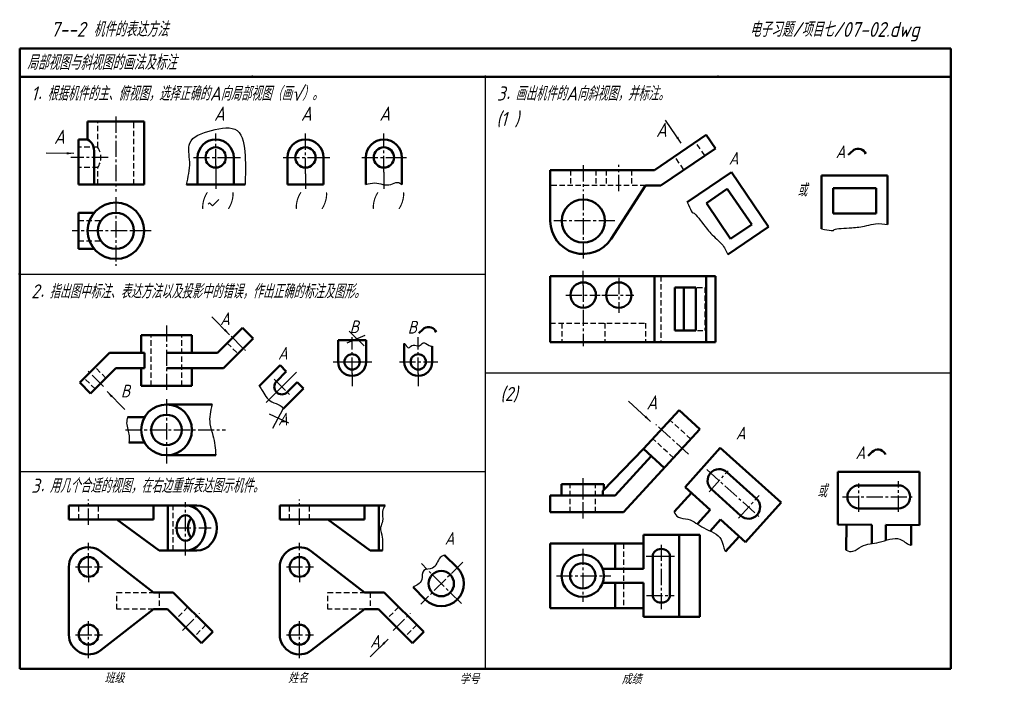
# Model space of a CAD drawing. Header units: millimetres. Extents: x 79 to 428, y 66 to 302.
import ezdxf

# ---------------------------------------------------------------- set-up
doc = ezdxf.new("R2010")
doc.units = ezdxf.units.MM
doc.header["$LTSCALE"] = 0.6
doc.linetypes.add('CENTER2', pattern=[28.575, 19.05, -3.175, 3.175, -3.175])
doc.linetypes.add('DASHED2', pattern=[9.525, 6.35, -3.175])
doc.layers.add('尺寸层', color=221, linetype='Continuous')
doc.layers.add('细实线层', color=7, linetype='Continuous')
for name, color, linetype, lineweight in [('文字层', 227, 'Continuous', 20), ('点画线层', 3, 'CENTER2', 25), ('答案层', 1, 'Continuous', 25), ('粗实线层', 7, 'Continuous', 50), ('虚线层', 2, 'DASHED2', 25)]:
    doc.layers.add(name, color=color, linetype=linetype, lineweight=lineweight)
doc.styles.add('工程字体（斜）', font='gbeitc.shx', dxfattribs={"bigfont": 'gbcbig.shx'})
doc.styles.add('工程斜体', font='gbeitc.shx', dxfattribs={"bigfont": 'gbcbig.shx'})
doc.dimstyles.new('gb35', dxfattribs={"dimtxt": 2.5, "dimasz": 2.5, "dimexe": 2, "dimexo": 0, "dimgap": 1, "dimtad": 1, "dimdsep": 46, "dimtxsty": '工程字体（斜）', "dimcen": 0, "dimadec": 0, "dimazin": 0, "dimtfac": 1, "dimtmove": 0, "dimatfit": 3, "dimfxl": 0, "dimarcsym": 0})

msp = doc.modelspace()

# ---------------------------------------------------------------- linework, layer by layer
at = {"layer": '点画线层', "color": 7, "ltscale": 0.5}
for p, q in [((112.97, 267.88), (112.97, 241.38)), ((148.37, 250.58), (148.37, 261.85)), ((180.18, 247.58), (180.18, 261.85)), ((207.98, 248.22), (207.98, 261.85)), ((110.22, 253.4), (97.01, 253.4)), ((140.5, 253.4), (152.69, 253.4)), ((172.32, 253.4), (182.83, 253.4)), ((200.12, 253.4), (212.65, 253.4)), ((278.66, 250.64), (278.66, 241.5)), ((291.26, 241.47), (291.26, 250.73)), ((112.97, 239.36), (112.97, 214.95)), ((278.66, 240.4), (278.66, 216.72)), ((289.83, 230.88), (268.18, 230.88)), ((125.52, 227.4), (97.55, 227.4)), ((291.26, 210.67), (291.26, 198.33)), ((278.66, 207.97), (278.66, 186.46)), ((272.45, 204.6), (284.6, 204.6)), ((285.22, 204.6), (296.58, 204.6)), ((130.96, 193.82), (130.96, 170.8)), ((153.88, 189.98), (158.91, 184.94)), ((196.72, 176.77), (196.72, 189.73)), ((108.61, 172.21), (103.01, 177.8)), ((169.13, 174.77), (174.48, 169.41)), ((130.96, 167.73), (130.96, 144.85)), ((315.9, 148.21), (304.38, 158.75)), ((116.41, 156.79), (151.9, 156.79)), ((278.46, 139.71), (278.46, 125.35)), ((103.34, 123.2), (103.34, 132.14)), ((137.7, 112.28), (137.7, 131.13)), ((133.87, 122.02), (146.81, 122.02)), ((103.34, 105.53), (103.34, 116.81)), ((306.27, 116.08), (306.27, 92.92)), ((278.46, 114.68), (278.46, 95.84)), ((98.74, 108.2), (108.3, 108.2)), ((269.14, 105.08), (288.4, 105.08)), ((301.05, 98.08), (310.81, 98.08)), ((136.56, 85.7), (142.66, 91.8)), ((98.74, 84.2), (108.3, 84.2)), ((103.34, 75.86), (103.34, 86.53))]:
    msp.add_line(p, q, dxfattribs=at)
at = {"layer": '点画线层', "color": 7}
for p, q in [((152.69, 253.4), (157.19, 253.4)), ((182.83, 253.4), (188.84, 253.4)), ((212.65, 253.4), (215.98, 253.4)), ((148.37, 250.58), (148.37, 242.22)), ((207.98, 248.22), (207.98, 242.33)), ((180.18, 247.58), (180.18, 242.22)), ((278.66, 207.97), (278.66, 213.17)), ((196.72, 176.77), (196.72, 172.35))]:
    msp.add_line(p, q, dxfattribs=at)
at = {"layer": '点画线层', "color": 1, "ltscale": 0.5}
for p, q in [((220.18, 176.77), (220.18, 189.73)), ((213.5, 180.91), (227.12, 180.91)), ((322.45, 142.71), (341.06, 125.96)), ((323.25, 134.83), (329.99, 142.31)), ((376.36, 127.71), (376.36, 137.78)), ((390.36, 127.81), (390.41, 138.6)), ((333.72, 125.53), (340.98, 133.51)), ((370.49, 133.03), (395.53, 133.03)), ((178.08, 123.2), (178.08, 132.14)), ((178.08, 105.53), (178.08, 116.81)), ((173.48, 108.2), (183.04, 108.2)), ((235.95, 109.93), (221.04, 95.01)), ((235.44, 95.2), (221.26, 109.38)), ((211.3, 85.7), (217.4, 91.8)), ((173.48, 84.2), (183.04, 84.2)), ((178.08, 75.86), (178.08, 86.53))]:
    msp.add_line(p, q, dxfattribs=at)
at = {"layer": '点画线层', "color": 7, "linetype": 'Continuous', "ltscale": 0.5}
for p, q in [((190.04, 180.91), (203.66, 180.91)), ((177, 177.26), (166.27, 166.53))]:
    msp.add_line(p, q, dxfattribs=at)
at = {"layer": '点画线层', "color": 1, "linetype": 'Continuous', "ltscale": 0.5}
msp.add_line((220.18, 176.77), (220.18, 172.35), dxfattribs=at)
at = {"layer": '答案层', "lineweight": 50}
for p, q in [((315.53, 237.56), (331.21, 248.14)), ((331.21, 248.14), (344.3, 228.74)), ((363.11, 228.08), (363.11, 246.99)), ((363.11, 246.99), (386.51, 246.99)), ((386.51, 229.62), (386.51, 246.99)), ((329.68, 242.22), (322.29, 237.24)), ((338.35, 229.61), (329.68, 242.22)), ((367.16, 242.5), (367.16, 233.5)), ((367.16, 242.5), (382.46, 242.5)), ((382.46, 242.5), (382.46, 233.54)), ((322.29, 237.24), (330.88, 224.58)), ((367.16, 233.5), (382.46, 233.54)), ((329.9, 219.03), (344.3, 228.74)), ((338.35, 229.61), (330.88, 224.58)), ((215.23, 187.46), (215.23, 180.91)), ((225.13, 186.48), (225.13, 180.91)), ((314.71, 136.55), (327.22, 150.45)), ((327.22, 150.45), (348.77, 131.04)), ((329.55, 141.83), (339.96, 132.46)), ((368.86, 123.28), (368.86, 141.98)), ((368.86, 141.98), (397.86, 141.98)), ((397.86, 141.98), (397.86, 123.05)), ((314.71, 136.55), (323.61, 128.41)), ((376.36, 137.13), (390.36, 137.13)), ((310.82, 127.73), (316.97, 134.48)), ((324.07, 135.74), (334.47, 126.37)), ((171.08, 130.02), (171.08, 125.02)), ((171.08, 130.02), (208.42, 130.02)), ((201.08, 125.02), (201.08, 130.02)), ((206.15, 114.02), (206.15, 130.02)), ((348.77, 131.04), (336.11, 116.98)), ((319.09, 123.46), (323.61, 128.41)), ((376.36, 128.94), (390.36, 128.94)), ((171.08, 125.02), (201.08, 125.02)), ((188.12, 125.02), (203.08, 114.02)), ((323.58, 120.95), (327.3, 125.04)), ((327.3, 125.04), (336.11, 116.98)), ((368.86, 123.28), (380.92, 123.18)), ((371.87, 114.12), (371.93, 123.26)), ((380.88, 116.48), (380.92, 123.18)), ((385.89, 117.62), (385.92, 123.15)), ((385.92, 123.15), (397.86, 123.05)), ((394.88, 115.89), (394.92, 123.07)), ((329.1, 113.65), (333.94, 118.96)), ((201.08, 99.2), (182.37, 113.73)), ((203.08, 114.02), (207.46, 114.02)), ((233.99, 107.96), (229.52, 112.43)), ((171.08, 108.2), (171.08, 84.2)), ((201.08, 99.2), (208.08, 99.2)), ((208.08, 99.2), (222.1, 85.18)), ((222.67, 96.65), (218.31, 101.01)), ((201.08, 93.2), (182.37, 78.68)), ((201.08, 93.2), (206.08, 93.2)), ((206.08, 93.2), (218.1, 81.18)), ((218.1, 81.18), (222.1, 85.18))]:
    msp.add_line(p, q, dxfattribs=at)
at = {"layer": '答案层'}
for p, q in [((147.2, 236.24), (149.46, 238.5)), ((145.7, 236.84), (146.15, 237.29)), ((146.15, 237.29), (147.2, 236.24)), ((201.18, 190.25), (194.82, 187.53)), ((195.73, 191.84), (200.95, 186.62)), ((168.62, 157.36), (172.3, 164.29)), ((174.29, 159.17), (167.48, 162.35))]:
    msp.add_line(p, q, dxfattribs=at)
at = {"layer": '答案层', "lineweight": 50}
for points in [[(378.77, 254.73, 0.453401), (374.56, 256.11, 0.015538), (372.59, 254.34, 1.062841)], [(226.52, 191.46, 0.453401), (222.31, 192.84, 0.015538), (220.34, 191.07, 1.062841)], [(385.8, 148.04, 0.453401), (381.59, 149.42, 0.015538), (379.62, 147.65, 1.062841)]]:
    msp.add_lwpolyline(points, format="xyb", dxfattribs=at)
for centre, radius in [((220.18, 180.91), 2.7), ((178.08, 108.2), 3.5), ((228.33, 102.3), 4.5), ((178.08, 84.2), 3.5)]:
    msp.add_circle(centre, radius, dxfattribs=at)
for centre, radius, start, end in [((220.18, 180.91), 4.95, 180, 0), ((326.81, 138.78), 4.1, 48, 228), ((376.36, 133.03), 4.1, 90, 270), ((390.36, 133.03), 4.1, 270, 90), ((337.22, 129.41), 4.1, 228, 48), ((178.08, 108.2), 7, 52.1648, 180), ((228.33, 102.3), 8, 225, 45), ((178.08, 84.2), 7, 180, 307.8352)]:
    msp.add_arc(centre, radius, start, end, dxfattribs=at)
at = {"layer": '答案层'}
for points, knots in [([(315.53, 237.56), (316.05, 236.31), (317.48, 233.05), (317.52, 234.79), (321.72, 228.95), (324.29, 225.92), (328.3, 222.33), (329.35, 220.31), (329.9, 219.03)], [7.015596, 7.015596, 7.015596, 7.015596, 9.461542, 13.480148, 20.352874, 25.494546, 27.83239, 31.287036, 31.287036, 31.287036, 31.287036]), ([(363.11, 228.08), (364.43, 227.8), (367.94, 227.17), (366.52, 228.17), (373.71, 228.4), (377.66, 228.83), (382.88, 230.15), (385.14, 229.88), (386.51, 229.62)], [7.015596, 7.015596, 7.015596, 7.015596, 9.461542, 13.480148, 20.352874, 25.494546, 27.83239, 31.287036, 31.287036, 31.287036, 31.287036]), ([(215.23, 187.46), (215.28, 187.43), (215.83, 187.08), (216.52, 185.02), (218.35, 187.67), (220.48, 185.84), (221.94, 188.53), (223.58, 186.79), (224.79, 186.47), (225.13, 186.48)], [2.244507, 2.244507, 2.244507, 2.244507, 2.42145, 4.326245, 6.309168, 8.391257, 10.19528, 12.605982, 13.640022, 13.640022, 13.640022, 13.640022]), ([(208.42, 130.02), (207.96, 129.33), (207.12, 127.62), (207.96, 124.74), (206.32, 121.85), (207.58, 119.12), (207.49, 116.34), (207.51, 114.86), (207.46, 114.02)], [1.643645, 1.643645, 1.643645, 1.643645, 4.047477, 7.414581, 9.819909, 13.331114, 15.641994, 18.058824, 18.058824, 18.058824, 18.058824]), ([(310.82, 127.73), (311.15, 126.91), (312.23, 125.43), (317.01, 125.36), (321.19, 121.42), (328.01, 119.62), (328.25, 114.97), (329.01, 113.77), (329.1, 113.65)], [4.368331, 4.368331, 4.368331, 4.368331, 7.087004, 10.527462, 16.988196, 24.423831, 28.496514, 28.997279, 28.997279, 28.997279, 28.997279]), ([(371.87, 114.12), (372.67, 113.73), (374.45, 113.36), (378.05, 116.5), (383.8, 116.37), (390.07, 119.6), (393.37, 116.3), (394.73, 115.92), (394.88, 115.89)], [4.368331, 4.368331, 4.368331, 4.368331, 7.087004, 10.527462, 16.988196, 24.423831, 28.496514, 28.997279, 28.997279, 28.997279, 28.997279]), ([(229.52, 112.43), (228.92, 112.24), (227.1, 111.28), (226.39, 107.06), (221.21, 107.81), (221.85, 103.87), (220.37, 101.93), (218.86, 101.33), (218.31, 101.01)], [2.7415, 2.7415, 2.7415, 2.7415, 4.625182, 9.246865, 12.473224, 15.783452, 18.010562, 19.799986, 19.799986, 19.799986, 19.799986])]:
    msp.add_open_spline(points, degree=3, knots=knots, dxfattribs=at)
at = {"layer": '粗实线层', "color": 7, "ltscale": 0.5}
for p, q in [((408.91, 292.03), (78.91, 292.03)), ((78.91, 292.03), (78.91, 72.03)), ((408.91, 282.03), (408.91, 292.03)), ((238.88, 282.03), (78.91, 282.03)), ((408.91, 282.03), (238.88, 282.03)), ((408.91, 72.03), (408.91, 282.03)), ((102.97, 266.2), (122.97, 266.2)), ((102.97, 266.2), (102.97, 259.8)), ((122.97, 266.2), (122.97, 243.8)), ((78.91, 258.9), (78.91, 248.9)), ((99.77, 243.8), (99.77, 259.8)), ((99.77, 259.8), (102.97, 259.8)), ((303.86, 248.88), (322.24, 261.36)), ((325.46, 256.62), (322.24, 261.36)), ((105.29, 243.8), (105.29, 255.8)), ((306.09, 243.48), (325.46, 256.62)), ((141.97, 253.4), (141.97, 243.8)), ((154.77, 253.4), (154.77, 243.8)), ((173.78, 253.4), (173.78, 243.8)), ((186.58, 253.4), (186.58, 243.8)), ((201.58, 253.4), (201.58, 243.8)), ((214.38, 253.4), (214.38, 243.8)), ((266.96, 248.88), (303.86, 248.88)), ((266.96, 230.88), (266.96, 248.88)), ((122.97, 243.8), (99.77, 243.8)), ((137.97, 243.8), (158.77, 243.8)), ((173.78, 243.8), (186.58, 243.8)), ((300.69, 243.48), (288.49, 224.54)), ((300.69, 243.48), (306.09, 243.48)), ((99.77, 233.8), (99.77, 221)), ((99.77, 233.8), (105.29, 233.8)), ((99.77, 221), (105.29, 221)), ((266.96, 211.35), (266.96, 187.95)), ((266.96, 211.35), (325.46, 211.35)), ((303.86, 211.35), (303.86, 187.95)), ((322.24, 211.35), (322.24, 187.95)), ((325.46, 211.35), (325.46, 187.95)), ((318.52, 207.3), (311.07, 207.3)), ((311.07, 207.3), (311.07, 192)), ((314.29, 207.3), (314.29, 192)), ((318.52, 207.3), (318.52, 192)), ((148.96, 184.07), (157.87, 192.98)), ((157.87, 192.98), (161.69, 189.16)), ((318.52, 192), (311.07, 192)), ((121.96, 190.37), (139.96, 190.37)), ((121.96, 184.07), (121.96, 190.37)), ((139.96, 190.37), (139.96, 184.07)), ((151.2, 178.67), (161.69, 189.16)), ((191.77, 188.56), (191.77, 180.91)), ((191.77, 188.56), (201.67, 188.56)), ((201.67, 188.56), (201.67, 180.91)), ((266.96, 187.95), (325.46, 187.95)), ((110.72, 184.07), (100.23, 173.58)), ((121.96, 184.07), (110.72, 184.07)), ((130.96, 184.07), (148.96, 184.07)), ((112.96, 178.67), (104.05, 169.76)), ((121.96, 178.67), (112.96, 178.67)), ((121.96, 172.37), (121.96, 178.67)), ((130.96, 178.67), (151.2, 178.67)), ((139.96, 178.67), (139.96, 172.37)), ((163.81, 172.35), (171.18, 179.71)), ((171.18, 179.71), (173.41, 177.49)), ((169.91, 173.99), (173.41, 177.49)), ((104.05, 169.76), (100.23, 173.58)), ((139.96, 172.37), (121.96, 172.37)), ((172.3, 164.29), (179.45, 171.44)), ((173.73, 170.17), (177.23, 173.67)), ((177.23, 173.67), (179.45, 171.44)), ((130.96, 165.79), (147.09, 165.79)), ((117.15, 161.29), (123.17, 161.29)), ((312.58, 163.85), (299.96, 150.05)), ((319.96, 157.1), (312.58, 163.85)), ((292.96, 127.58), (319.96, 157.1)), ((117.62, 152.29), (123.17, 152.29)), ((130.96, 147.79), (148.43, 147.79)), ((299.96, 150.05), (285.53, 135.14)), ((289.96, 133.58), (302.71, 147.53)), ((307.34, 143.3), (299.96, 150.05)), ((270.96, 133.58), (270.96, 137.58)), ((270.96, 137.58), (285.96, 137.58)), ((285.96, 137.58), (285.96, 135.58)), ((266.96, 127.58), (266.96, 133.58)), ((266.96, 133.58), (289.96, 133.58)), ((96.34, 130.02), (96.34, 125.02)), ((96.34, 130.02), (141.7, 130.02)), ((126.34, 125.02), (126.34, 130.02)), ((131.41, 114.02), (131.41, 130.02)), ((266.96, 127.58), (292.96, 127.58)), ((96.34, 125.02), (126.34, 125.02)), ((113.38, 125.02), (128.34, 114.02)), ((299.96, 119.58), (319.96, 119.58)), ((299.96, 107.58), (299.96, 119.58)), ((312.58, 119.58), (312.58, 90.58)), ((319.96, 119.58), (319.96, 90.58)), ((266.96, 116.58), (299.96, 116.58)), ((266.96, 93.58), (266.96, 116.58)), ((289.96, 116.58), (289.96, 107.58)), ((126.34, 99.2), (107.63, 113.73)), ((128.34, 114.02), (141.7, 114.02)), ((303.27, 112.08), (303.27, 98.08)), ((309.34, 112.08), (309.34, 98.08)), ((96.34, 108.2), (96.34, 84.2)), ((285.53, 107.58), (299.96, 107.58)), ((285.53, 102.58), (299.96, 102.58)), ((289.96, 102.58), (289.96, 93.58)), ((299.96, 90.58), (299.96, 102.58)), ((126.34, 99.2), (132.41, 99.2)), ((126.34, 99.2), (132.41, 99.2)), ((126.34, 99.2), (133.34, 99.2)), ((133.34, 99.2), (147.36, 85.18)), ((201.08, 99.2), (207.15, 99.2)), ((201.08, 99.2), (207.15, 99.2)), ((126.34, 93.2), (107.63, 78.68)), ((126.34, 93.2), (130.34, 93.2)), ((126.34, 93.2), (131.34, 93.2)), ((131.34, 93.2), (143.36, 81.18)), ((201.08, 93.2), (205.08, 93.2)), ((266.96, 93.58), (299.96, 93.58)), ((319.96, 90.58), (299.96, 90.58)), ((143.36, 81.18), (147.36, 85.18)), ((78.91, 72.03), (408.91, 72.03))]:
    msp.add_line(p, q, dxfattribs=at)
at = {"layer": '粗实线层'}
for p, q in [((123.17, 184.07), (121.96, 184.07)), ((123.17, 178.67), (123.17, 184.07)), ((121.96, 178.67), (123.17, 178.67)), ((285.53, 133.58), (285.53, 135.14))]:
    msp.add_line(p, q, dxfattribs=at)
at = {"layer": '粗实线层', "color": 7, "ltscale": 0.5}
for centre, radius in [((148.37, 253.4), 3.6), ((180.18, 253.4), 3.6), ((207.98, 253.4), 3.6), ((112.97, 227.4), 10), ((278.66, 230.88), 7.65), ((112.97, 227.4), 6.4), ((278.66, 204.6), 4.5), ((291.26, 204.6), 4.5), ((196.72, 180.91), 2.7), ((130.96, 156.79), 9), ((130.96, 156.79), 5.4), ((103.34, 108.2), 3.5), ((278.46, 105.08), 7.5), ((278.46, 105.08), 4.5), ((103.34, 84.2), 3.5)]:
    msp.add_circle(centre, radius, dxfattribs=at)
for centre, radius, start, end in [((100.67, 255.8), 4.61, 0, 60.1471), ((148.37, 253.4), 6.4, 0, 180), ((180.18, 253.4), 6.4, 0, 180), ((207.98, 253.4), 6.4, 0, 180), ((278.66, 230.88), 11.7, 180, 327.2055), ((196.72, 180.91), 4.95, 180, 0), ((171.82, 172.08), 2.7, 135, 315), ((103.34, 108.2), 7, 52.1648, 180), ((103.34, 84.2), 7, 180, 307.8352)]:
    msp.add_arc(centre, radius, start, end, dxfattribs=at)
at = {"layer": '粗实线层'}
for centre, major_axis, ratio, start_param, end_param in [((137.7, 122.02), (0, 8), 0.883883, 3.141593, 6.283185), ((141.7, 122.02), (0, 8), 0.883883, 3.141593, 6.283185), ((141.7, 122.02), (0, -4.5), 0.707107, 3.821266, 5.603511)]:
    msp.add_ellipse(centre, major_axis=major_axis, ratio=ratio, start_param=start_param, end_param=end_param, dxfattribs=at)
msp.add_ellipse((137.7, 122.02), major_axis=(0, -4.5), ratio=0.707107, dxfattribs=at)
at = {"layer": '粗实线层', "color": 7, "ltscale": 0.5}
msp.add_ellipse((306.31, 112.08), major_axis=(-3.04, 0), ratio=0.823138, start_param=3.141593, end_param=6.283185, dxfattribs=at)
at = {"layer": '粗实线层', "color": 7, "ltscale": 0.5, "extrusion": (0, 0, -1)}
msp.add_ellipse((306.31, 98.08), major_axis=(-3.04, 0), ratio=0.823138, start_param=3.141593, end_param=6.283185, dxfattribs=at)
at = {"layer": '粗实线层', "color": 7}
for p in [(161.41, 282.03), (243.91, 282.03), (326.41, 282.03), (78.91, 212.03)]:
    msp.add_point(p, dxfattribs=at)
at = {"layer": '细实线层', "color": 7, "ltscale": 0.5}
for p, q in [((243.91, 282.03), (243.91, 72.03)), ((78.91, 212.03), (243.91, 212.03)), ((243.91, 177.03), (408.91, 177.03)), ((78.91, 142.03), (243.91, 142.03)), ((300.95, 112.08), (311.01, 112.08))]:
    msp.add_line(p, q, dxfattribs=at)
at = {"layer": '细实线层'}
for p, q in [((103.34, 105.53), (103.34, 102.86)), ((103.34, 86.53), (103.34, 88.97))]:
    msp.add_line(p, q, dxfattribs=at)
at = {"layer": '细实线层', "color": 1}
for p, q in [((178.08, 105.53), (178.08, 102.86)), ((178.08, 86.53), (178.08, 88.97))]:
    msp.add_line(p, q, dxfattribs=at)
at = {"layer": '细实线层', "color": 7, "ltscale": 0.5}
for points in [[(137.97, 243.8), (139.16, 251.77), (139.16, 258.49), (146.86, 262.93), (156.01, 262.93), (158.78, 254.06), (158.78, 243.8)], [(201.58, 243.8), (204.77, 244.37), (210.43, 243.8), (212.84, 244.56), (214.38, 243.8)], [(147.09, 165.79), (146.32, 158.94), (147.39, 154.82), (148.43, 147.79)]]:
    msp.add_spline(points, degree=3, dxfattribs=at)
for points, knots in [([(163.81, 172.35), (164.1, 171.94), (165.45, 169.95), (167.07, 166.49), (171.01, 165.99), (172.02, 164.78), (172.3, 164.29)], [2.822012, 2.822012, 2.822012, 2.822012, 4.463552, 10.743712, 14.352657, 16.247265, 16.247265, 16.247265, 16.247265]), ([(117.15, 161.29), (116.93, 160.62), (116.53, 158.47), (117.9, 155.41), (117.75, 153.08), (117.62, 152.29)], [5.023761, 5.023761, 5.023761, 5.023761, 7.438491, 12.637938, 15.281367, 15.281367, 15.281367, 15.281367])]:
    msp.add_open_spline(points, degree=3, knots=knots, dxfattribs=at)
at = {"layer": '细实线层', "color": 7}
msp.add_point((78.91, 212.03), dxfattribs=at)
at = {"layer": '虚线层', "color": 7, "ltscale": 0.5}
for p, q in [((106.57, 257), (106.57, 266.2)), ((119.37, 243.8), (119.37, 266.2)), ((321.73, 254.09), (318.52, 258.83)), ((106.57, 257), (99.77, 257)), ((314.29, 249.04), (311.07, 253.78)), ((106.57, 249.8), (99.77, 249.8)), ((106.57, 243.8), (106.57, 249.8)), ((274.16, 248.88), (274.16, 243.48)), ((283.16, 248.88), (283.16, 243.48)), ((286.76, 248.88), (286.76, 243.48)), ((295.76, 248.88), (295.76, 243.48)), ((300.69, 243.48), (266.96, 243.48)), ((99.77, 231), (107.68, 231)), ((99.77, 223.8), (107.68, 223.8)), ((306.09, 211.35), (306.09, 187.95)), ((319.02, 207.3), (321.73, 207.3)), ((321.73, 207.3), (321.73, 192)), ((266.96, 194.7), (300.69, 194.7)), ((271.01, 194.7), (271.01, 187.95)), ((286.31, 194.7), (286.31, 187.95)), ((300.69, 194.7), (300.69, 187.95)), ((319.11, 192), (321.73, 192)), ((125.56, 172.37), (125.56, 190.37)), ((136.36, 172.37), (136.36, 190.37)), ((152.46, 187.57), (156.28, 183.75)), ((109.46, 175.17), (105.64, 178.99)), ((105.64, 171.35), (101.82, 175.17)), ((316.72, 153.56), (309.34, 160.31)), ((310.65, 146.92), (303.27, 153.67)), ((273.96, 127.58), (273.96, 137.58)), ((282.96, 127.58), (282.96, 137.58)), ((99.84, 125.02), (99.84, 130.02)), ((106.84, 125.02), (106.84, 130.02)), ((133.34, 114.02), (133.34, 130.02)), ((292.96, 116.58), (292.96, 93.58)), ((113.38, 93.2), (113.38, 99.2)), ((113.38, 99.2), (126.34, 99.2)), ((128.38, 99.2), (128.38, 93.2)), ((126.34, 93.2), (113.38, 93.2)), ((138.52, 94.02), (134.52, 90.02)), ((144.89, 87.66), (140.89, 83.66))]:
    msp.add_line(p, q, dxfattribs=at)
at = {"layer": '虚线层', "color": 1, "ltscale": 0.5}
for p, q in [((174.58, 125.02), (174.58, 130.02)), ((181.58, 125.02), (181.58, 130.02)), ((188.12, 93.2), (188.12, 99.2)), ((188.12, 99.2), (201.08, 99.2)), ((203.12, 99.2), (203.12, 93.2)), ((201.08, 93.2), (188.12, 93.2)), ((213.26, 94.02), (209.26, 90.02)), ((219.63, 87.66), (215.63, 83.66))]:
    msp.add_line(p, q, dxfattribs=at)
at = {"layer": '虚线层', "color": 7, "ltscale": 0.5}
msp.add_arc((101.28, 253.4), 6.4, 325.7711, 34.2289, dxfattribs=at)

# ---------------------------------------------------------------- texts
at = {"layer": '文字层', "color": 7, "style": '工程字体（斜）'}
for s, p in [('班级', (108.94, 67.06)), ('姓名', (174.03, 67.04)), ('学号', (234.8, 66.66)), ('成绩', (292.23, 66.66))]:
    msp.add_text(s, height=3.5, dxfattribs=at).set_placement(p)
at = {"layer": '细实线层', "color": 7, "ltscale": 0.5}
for s, height, style, p in [('  7--2 机件的表达方法', 5.25, '工程字体（斜）', (84.19, 296.2)), ('电子习题/项目七/07-02.dwg', 5.25, '工程斜体', (337.62, 296.15)), ('局部视图与斜视图的画法及标注', 5.25, '工程斜体', (81.5, 284.46)), ('1．根据机件的主、俯视图，选择正确的A向局部视图（画√）。', 5, '工程斜体', (82.95, 273.57)), ('3．画出机件的A向斜视图，并标注。', 5, '工程斜体', (248.02, 273.57)), ('A', 5, '工程斜体', (147.77, 266.39)), ('A', 5, '工程斜体', (178.57, 266.39)), ('A', 5, '工程斜体', (206.37, 266.39)), ('(1 )', 5, '工程斜体', (247.85, 264.57)), ('A', 5, '工程斜体', (304.44, 260.69)), ('A', 5, '工程斜体', (91.07, 258.21)), ('(   )', 5, '工程斜体', (142.81, 235.58)), ('(   )', 5, '工程斜体', (175.98, 235.58)), ('(   )', 5, '工程斜体', (203.28, 235.58)), ('2．指出图中标注、表达方法以及投影中的错误，作出正确的标注及图形。', 5, '工程斜体', (82.95, 203.41)), ('A', 4.5, '工程斜体', (149.94, 193.97)), ('B', 4.5, '工程斜体', (195.86, 191.11)), ('B', 4.5, '工程斜体', (114.77, 168.32)), ('(2)', 5, '工程斜体', (249.26, 167.04)), ('A', 5, '工程斜体', (301.03, 164.03)), ('A', 4.5, '工程斜体', (170.45, 158.37)), ('3．用几个合适的视图，在右边重新表达图示机件。', 5, '工程斜体', (82.95, 134.49))]:
    msp.add_text(s, height=height, dxfattribs=dict(at, style=style)).set_placement(p)
at = {"layer": '细实线层', "color": 1, "ltscale": 0.5, "style": '工程斜体'}
for s, p in [('A', (330.22, 250.86)), ('A', (368.1, 253.16)), ('或', (354.55, 239.6)), ('B', (216.45, 190.97)), ('A', (170.45, 181.73)), ('A', (332.72, 153.41)), ('A', (375.13, 146.48)), ('或', (361.58, 132.92)), ('A', (229.51, 116.07))]:
    msp.add_text(s, height=4.5, dxfattribs=at).set_placement(p)
msp.add_text('A', height=4.5, rotation=359.6864, dxfattribs=at).set_placement((203.1, 79.64))

# ---------------------------------------------------------------- leaders
at = {"layer": '尺寸层', "color": 7, "ltscale": 0.5}
for points, override in [([(313.34, 258.45), (307.82, 266.58)], {"dimgap": 1, "dimtad": 0}), ([(98.08, 254.85), (88.26, 254.87)], {"dimgap": 1, "dimtad": 0}), ([(153.31, 190.54), (146.95, 196.9)], {"dimtad": 0}), ([(109.86, 170.36), (116.23, 163.99)], {"dimgap": 1, "dimtad": 0}), ([(302.5, 159.83), (294.65, 167.02)], {"dimgap": 1, "dimtad": 0})]:
    msp.add_leader(points, dimstyle='gb35', override=override, dxfattribs=at)
at = {"layer": '尺寸层', "color": 1, "ltscale": 0.5}
msp.add_leader([(209.5, 82.64), (203.1, 76.31)], dimstyle='gb35', override={"dimtad": 0}, dxfattribs=at)

doc.saveas('drawing.dxf')
